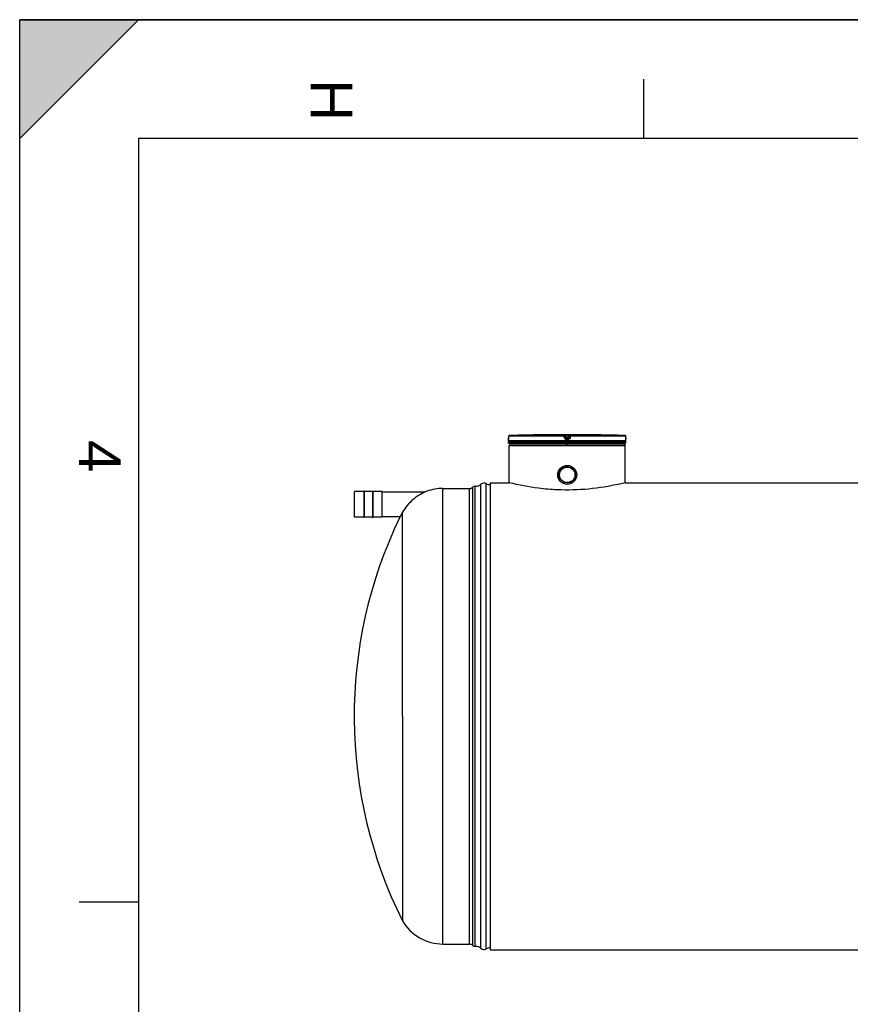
# Model space of a CAD drawing. Header units: millimetres. Extents: x 0 to 420, y 0 to 297.
# Tile 8 of 34: x 0 to 70, y 214 to 297. Entities that reach past the tile are written whole.
import ezdxf

# ---------------------------------------------------------------- set-up
doc = ezdxf.new("R2010")
doc.units = ezdxf.units.MM
doc.header["$LTSCALE"] = 23.1
doc.layers.get('0').update_dxf_attribs({"linetype": 'CONTINUOUS'})
for name, color, linetype in [('01_GLOBAL', 7, 'CONTINUOUS'), ('AXES_REF', 7, 'CONTINUOUS'), ('SURFACES', 7, 'CONTINUOUS')]:
    doc.layers.add(name, color=color, linetype=linetype)
doc.styles.add('TEXTSTYLE_2', font='arial.ttf')

# ---------------------------------------------------------------- blocks, each defined once
blk = doc.blocks.new('MARGEA3_BL0', base_point=(210.000078, 148.5))
at = {"color": 7, "linetype": 'Continuous'}
for p, q in [((10.000078, 297.000001), (0.000078, 287.000001)), ((0.000078, 287.000001), (0.000078, 297.000001)), ((0.000078, 297.000001), (10.000078, 297.000001)), ((10.000078, 297.000001), (0.000078, 287.000001)), ((420.000078, 297.000001), (0.000078, 297.000001)), ((0.000078, 0), (0.000078, 297)), ((0.000078, 296.999914), (420, 296.999914)), ((52.500078, 292.000001), (52.500078, 287.000001)), ((10.000078, 287.000001), (10.000078, 10.000001)), ((410.000078, 287.000001), (10.000078, 287.000001)), ((5.000078, 222.750001), (10.000078, 222.750001))]:
    blk.add_line(p, q, dxfattribs=at)
blk.add_solid([(10.000078, 297.000001), (0.000078, 287.000001), (0.000078, 297.000001)], dxfattribs=at)
at = {"color": 7, "linetype": 'Continuous', "style": 'TEXTSTYLE_2', "oblique": 0.00001872}
for s, p in [('H', (24.500078, 292.000001)), ('4', (5.000078, 261.625001))]:
    blk.add_text(s, height=3.5, rotation=270, dxfattribs=at).set_placement(p)

msp = doc.modelspace()

# ---------------------------------------------------------------- linework, layer by layer
at = {"color": 7, "linetype": 'Continuous'}
for p, q in [((0, 0), (0, 297)), ((0, 297), (420, 297)), ((41.154, 261.907), (41.153, 261.779)), ((41.154, 261.938), (41.154, 261.917)), ((41.154, 261.917), (41.154, 261.907)), ((41.328, 262.005), (41.217, 262.002)), ((43.951, 262.053), (43.85, 262.052)), ((44.069, 262.055), (43.939, 262.053)), ((44.069, 262.055), (44.068, 262.055)), ((44.069, 262.055), (44.069, 262.055)), ((48.106, 262.055), (48.105, 262.055)), ((48.106, 262.055), (48.105, 262.055)), ((48.235, 262.053), (48.106, 262.055)), ((51.022, 261.778), (51.021, 261.938)), ((41.147, 261.546), (41.147, 261.677)), ((41.147, 261.351), (41.147, 261.481)), ((51.027, 261.481), (41.147, 261.481)), ((51.027, 261.351), (41.147, 261.351)), ((41.15, 261.696), (41.15, 261.69)), ((41.15, 261.69), (41.15, 261.689)), ((41.152, 261.729), (41.151, 261.721)), ((41.151, 261.721), (41.151, 261.714)), ((41.151, 261.714), (41.151, 261.708)), ((41.151, 261.708), (41.151, 261.702)), ((41.153, 261.758), (41.152, 261.748)), ((41.152, 261.748), (41.152, 261.738)), ((41.152, 261.738), (41.152, 261.729)), ((41.153, 261.779), (41.153, 261.768)), ((41.153, 261.768), (41.153, 261.758)), ((41.173, 261.481), (41.173, 261.483)), ((41.212, 261.286), (41.212, 261.351)), ((41.212, 261.286), (50.962, 261.286)), ((41.246, 261.243), (41.246, 261.286)), ((41.309, 261.281), (41.309, 261.286)), ((42.655, 261.234), (42.655, 261.286)), ((46.056, 261.091), (46.056, 261.286)), ((46.119, 261.091), (46.119, 261.286)), ((49.52, 261.234), (49.52, 261.286)), ((50.866, 261.281), (50.866, 261.286)), ((50.929, 261.243), (50.929, 261.286)), ((50.962, 261.286), (50.962, 261.351)), ((51.001, 261.481), (51.001, 261.483)), ((51.022, 261.765), (51.022, 261.781)), ((51.022, 261.753), (51.022, 261.768)), ((51.023, 261.741), (51.022, 261.755)), ((51.023, 261.731), (51.022, 261.744)), ((51.023, 261.723), (51.023, 261.733)), ((51.023, 261.716), (51.023, 261.725)), ((51.024, 261.71), (51.023, 261.718)), ((51.024, 261.704), (51.024, 261.711)), ((51.024, 261.696), (51.024, 261.708)), ((51.024, 261.696), (51.024, 261.7)), ((51.025, 261.688), (51.024, 261.696)), ((51.025, 261.69), (51.025, 261.689)), ((51.027, 261.546), (51.027, 261.677)), ((51.027, 261.351), (51.027, 261.481)), ((39.587, 258.023), (39.587, 218.711)), ((39.587, 258.023), (41.212, 258.023)), ((50.962, 258.023), (123.45, 258.023)), ((28.173, 255.134), (28.173, 257.292)), ((28.973, 257.299), (28.18, 257.299)), ((28.973, 257.325), (28.973, 255.102)), ((28.999, 257.325), (28.973, 257.325)), ((28.999, 257.325), (28.999, 255.102)), ((29.688, 257.299), (28.999, 257.299)), ((29.688, 257.325), (29.688, 255.102)), ((29.688, 257.325), (29.714, 257.325)), ((29.714, 257.325), (29.714, 255.102)), ((30.507, 257.299), (29.714, 257.299)), ((30.513, 255.134), (30.513, 257.292)), ((30.513, 257.253), (34.156, 257.253)), ((34.275, 257.302), (34.275, 257.302)), ((34.275, 257.302), (34.275, 257.302)), ((32.219, 255.552), (32.022, 255.173)), ((32.073, 255.271), (32.053, 255.232)), ((32.088, 255.3), (32.073, 255.271)), ((32.113, 255.348), (32.088, 255.3)), ((32.207, 255.529), (32.183, 255.484)), ((32.219, 238.367), (32.219, 255.552)), ((28.973, 255.128), (28.18, 255.128)), ((28.999, 255.102), (28.973, 255.102)), ((29.688, 255.128), (28.999, 255.128)), ((29.688, 255.102), (29.714, 255.102)), ((30.507, 255.128), (29.714, 255.128)), ((30.513, 255.173), (32.022, 255.173)), ((32.026, 255.181), (31.997, 255.124)), ((32.053, 255.232), (32.036, 255.199)), ((39.587, 218.711), (279.645, 218.711))]:
    msp.add_line(p, q, dxfattribs=at)
at = {"color": 9, "linetype": 'Continuous'}
for p, q in [((41.154, 261.937), (41.153, 261.791)), ((41.154, 261.937), (41.154, 261.938)), ((45.832, 261.937), (41.154, 261.937)), ((45.835, 262.002), (41.217, 262.002)), ((45.85, 261.791), (45.832, 261.937)), ((45.835, 262.002), (45.835, 262.053)), ((45.899, 261.945), (45.899, 261.996)), ((45.918, 261.85), (45.899, 261.996)), ((45.918, 261.799), (45.899, 261.945)), ((45.966, 262.055), (45.966, 261.989)), ((45.966, 262.055), (46.087, 262.055)), ((45.982, 261.859), (45.966, 261.989)), ((46.209, 261.989), (45.966, 261.989)), ((46.087, 262.055), (46.209, 262.055)), ((46.209, 261.989), (46.192, 261.859)), ((46.209, 262.055), (46.209, 261.989)), ((46.275, 261.996), (46.257, 261.85)), ((46.275, 261.945), (46.257, 261.799)), ((46.275, 261.996), (46.275, 261.945)), ((46.343, 261.937), (46.325, 261.791)), ((46.34, 262.053), (46.34, 262.002)), ((50.957, 262.002), (46.34, 262.002)), ((51.021, 261.937), (46.343, 261.937)), ((51.021, 261.937), (51.021, 261.938)), ((51.022, 261.791), (51.021, 261.937)), ((41.148, 261.677), (41.147, 261.677)), ((51.027, 261.546), (41.147, 261.546)), ((41.153, 261.791), (41.153, 261.792)), ((41.173, 261.483), (41.194, 261.483)), ((42.582, 261.483), (42.76, 261.483)), ((45.918, 261.85), (45.918, 261.799)), ((45.918, 261.85), (45.918, 261.846)), ((45.981, 261.793), (45.982, 261.793)), ((46.087, 261.677), (45.981, 261.677)), ((45.982, 261.859), (45.982, 261.742)), ((46.192, 261.859), (45.982, 261.859)), ((46.192, 261.793), (45.982, 261.793)), ((46.087, 261.742), (45.982, 261.742)), ((45.983, 261.483), (46.191, 261.483)), ((46.192, 261.742), (46.087, 261.742)), ((46.194, 261.677), (46.087, 261.677)), ((46.192, 261.742), (46.192, 261.859)), ((46.193, 261.793), (46.192, 261.793)), ((46.257, 261.85), (46.256, 261.846)), ((46.257, 261.799), (46.257, 261.85)), ((50.98, 261.483), (51.001, 261.483)), ((51.022, 261.791), (51.022, 261.792)), ((51.027, 261.677), (51.026, 261.677)), ((28.18, 255.128), (28.18, 257.299)), ((30.507, 255.128), (30.507, 257.299))]:
    msp.add_line(p, q, dxfattribs=at)
at = {"color": 7, "linetype": 'Continuous'}
for points in [[(41.151, 261.702), (41.15, 261.697), (41.15, 261.696)], [(32.151, 255.422), (32.141, 255.403), (32.113, 255.348)], [(32.183, 255.484), (32.172, 255.463), (32.151, 255.422)]]:
    msp.add_lwpolyline(points, dxfattribs=at)
for radius in [0.799, 0.686]:
    msp.add_circle((46.087, 258.686), radius, dxfattribs=at)
for centre, radius, start, end in [((41.219, 261.937), 0.065, 91.48637, 179.62893), ((46.087, 74.311), 187.754, 90.68279, 91.45259), ((46.087, 74.313), 187.752, 89.3842, 90.6158), ((46.087, 74.313), 187.752, 88.51363, 89.34452), ((50.956, 261.937), 0.065, 0.47139, 88.50968), ((41.212, 261.677), 0.065, 162.87448, 180), ((41.212, 261.546), 0.065, 180, 235.73564), ((41.19, 261.483), 0.0169, 148.62171, 180), ((50.962, 261.546), 0.065, 304.26436, 360), ((50.984, 261.483), 0.0169, 0, 31.37829), ((50.962, 261.677), 0.065, 0, 17.12748), ((28.18, 257.292), 0.0065, 90, 180), ((30.507, 257.292), 0.0065, 0, 90), ((35.686, 253.667), 3.899, 111.22173, 113.11597), ((28.18, 255.134), 0.0065, 180, 270), ((30.507, 255.134), 0.0065, 270, 360)]:
    msp.add_arc(centre, radius, start, end, dxfattribs=at)
at = {"color": 9, "linetype": 'Continuous'}
for centre, radius, start, end in [((41.22, 261.935), 0.0677, 112.01648, 113.76901), ((41.22, 261.935), 0.0674, 106.67488, 112.02116), ((41.22, 261.936), 0.0662, 102.77751, 106.67429), ((41.219, 261.938), 0.0648, 99.31344, 102.77746), ((41.219, 261.941), 0.0618, 91.54035, 99.35142), ((50.956, 261.941), 0.0618, 80.77303, 88.46162), ((50.955, 261.938), 0.0643, 79.08428, 80.81472), ((50.955, 261.937), 0.0659, 73.52092, 79.07067), ((50.955, 261.935), 0.067, 71.97966, 73.5335), ((50.955, 261.935), 0.0676, 65.34706, 71.97453), ((50.955, 261.935), 0.0672, 58.80204, 65.35741), ((38.934, 261.802), 2.219, 357.851, 359.72836), ((46.643, 256.569), 5.331, 97.1207, 97.46967), ((45.532, 256.569), 5.331, 82.53033, 82.8793), ((53.275, 261.802), 2.254, 180.28312, 182.05422)]:
    msp.add_arc(centre, radius, start, end, dxfattribs=at)
for points in [[(41.154, 261.937), (41.154, 261.961), (41.171, 261.987), (41.193, 261.997)], [(45.835, 262.053), (45.864, 262.053), (45.896, 262.025), (45.899, 261.996)], [(45.835, 262.002), (45.864, 262.002), (45.896, 261.974), (45.899, 261.945)], [(46.34, 262.053), (46.311, 262.053), (46.279, 262.025), (46.275, 261.996)], [(46.275, 261.945), (46.279, 261.974), (46.311, 262.002), (46.34, 262.002)], [(51.021, 261.937), (51.021, 261.959), (51.008, 261.982), (50.99, 261.993)], [(45.981, 261.677), (45.923, 261.677), (45.857, 261.734), (45.85, 261.791)], [(46.325, 261.791), (46.317, 261.734), (46.252, 261.677), (46.194, 261.677)]]:
    msp.add_open_spline(points, degree=3, dxfattribs=at)
for points, knots in [([(45.832, 261.937), (45.832, 261.953), (45.837, 261.97), (45.829, 261.999), (45.835, 262.002)], [0, 0, 0, 0, 0.696676, 1, 1, 1, 1]), ([(45.832, 261.937), (45.847, 261.94), (45.862, 261.949), (45.9, 261.939), (45.899, 261.945)], [0, 0, 0, 0, 0.702669, 1, 1, 1, 1]), ([(45.835, 262.053), (45.835, 262.057), (45.856, 262.05), (45.889, 262.06), (45.935, 262.055), (45.966, 262.055)], [0, 0, 0, 0, 0.077113, 0.294292, 1, 1, 1, 1]), ([(45.899, 261.996), (45.899, 262.003), (45.936, 261.985), (45.95, 261.991), (45.966, 261.989)], [0, 0, 0, 0, 0.298562, 1, 1, 1, 1]), ([(46.209, 262.055), (46.24, 262.055), (46.286, 262.06), (46.319, 262.05), (46.34, 262.057), (46.34, 262.053)], [0, 0, 0, 0, 0.706963, 0.92344, 1, 1, 1, 1]), ([(46.209, 261.989), (46.216, 261.99), (46.23, 261.992), (46.242, 261.993), (46.265, 261.996), (46.253, 261.994), (46.249, 261.993)], [0, 0, 0, 0, 0.343864, 0.675083, 0.837575, 1, 1, 1, 1]), ([(46.343, 261.937), (46.327, 261.94), (46.313, 261.949), (46.275, 261.939), (46.275, 261.945)], [0, 0, 0, 0, 0.702669, 1, 1, 1, 1]), ([(46.343, 261.937), (46.343, 261.953), (46.338, 261.97), (46.346, 261.999), (46.34, 262.002)], [0, 0, 0, 0, 0.696676, 1, 1, 1, 1]), ([(41.151, 261.719), (41.151, 261.708), (41.147, 261.699), (41.152, 261.677), (41.148, 261.677)], [0, 0, 0, 0, 0.738699, 1, 1, 1, 1]), ([(41.148, 261.677), (41.148, 261.679), (41.149, 261.683), (41.149, 261.687), (41.15, 261.689)], [0, 0, 0, 0, 0.497733, 1, 1, 1, 1]), ([(45.85, 261.791), (45.866, 261.793), (45.885, 261.789), (45.914, 261.805), (45.918, 261.799)], [0, 0, 0, 0, 0.703022, 1, 1, 1, 1]), ([(45.95, 261.855), (45.942, 261.854), (45.935, 261.849), (45.918, 261.853), (45.918, 261.85)], [0, 0, 0, 0, 0.731988, 1, 1, 1, 1]), ([(45.982, 261.742), (45.969, 261.742), (45.938, 261.74), (45.934, 261.775), (45.94, 261.785)], [0, 0, 0, 0, 0.532206, 1, 1, 1, 1]), ([(45.981, 261.677), (45.981, 261.692), (45.985, 261.712), (45.978, 261.737), (45.982, 261.742)], [0, 0, 0, 0, 0.697837, 1, 1, 1, 1]), ([(46.194, 261.677), (46.194, 261.692), (46.19, 261.712), (46.197, 261.737), (46.192, 261.742)], [0, 0, 0, 0, 0.697838, 1, 1, 1, 1]), ([(46.257, 261.799), (46.255, 261.787), (46.255, 261.756), (46.22, 261.758), (46.212, 261.765)], [0, 0, 0, 0, 0.529841, 1, 1, 1, 1]), ([(46.257, 261.85), (46.257, 261.853), (46.239, 261.849), (46.233, 261.854), (46.225, 261.855)], [0, 0, 0, 0, 0.268012, 1, 1, 1, 1]), ([(46.325, 261.791), (46.309, 261.793), (46.29, 261.789), (46.261, 261.805), (46.257, 261.799)], [0, 0, 0, 0, 0.703022, 1, 1, 1, 1]), ([(51.026, 261.677), (51.022, 261.677), (51.028, 261.701), (51.023, 261.711), (51.023, 261.722)], [0, 0, 0, 0, 0.262414, 1, 1, 1, 1]), ([(51.026, 261.677), (51.026, 261.679), (51.026, 261.683), (51.025, 261.687), (51.025, 261.689)], [0, 0, 0, 0, 0.497732, 1, 1, 1, 1])]:
    msp.add_open_spline(points, degree=3, knots=knots, dxfattribs=at)
at = {"color": 7, "linetype": 'Continuous'}
for points, knots in [([(45.918, 261.846), (45.921, 261.832), (45.93, 261.803), (45.965, 261.796), (45.975, 261.803)], [0, 0, 0, 0, 0.53554, 1, 1, 1, 1]), ([(46.256, 261.846), (46.254, 261.832), (46.245, 261.803), (46.21, 261.796), (46.199, 261.803)], [0, 0, 0, 0, 0.535553, 1, 1, 1, 1]), ([(45.25, 257.427), (44.717, 257.45), (43.358, 257.568), (42.016, 257.822), (41.212, 258.023)], [0, 0, 0, 0, 0.391926, 1, 1, 1, 1]), ([(50.962, 258.023), (50.81, 257.985), (48.946, 257.543), (47.007, 257.35), (45.25, 257.427)], [0, 0, 0, 0, 0.081805, 1, 1, 1, 1]), ([(34.156, 257.253), (33.779, 257.092), (33.03, 256.623), (32.455, 255.947), (32.219, 255.552)], [0, 0, 0, 0, 0.470575, 1, 1, 1, 1])]:
    msp.add_open_spline(points, degree=3, knots=knots, dxfattribs=at)
at = {"layer": '01_GLOBAL', "color": 7, "linetype": 'Continuous'}
for p, q in [((41.212, 258.023), (41.212, 261.156)), ((50.962, 258.023), (50.962, 261.156))]:
    msp.add_line(p, q, dxfattribs=at)
at = {"layer": '01_GLOBAL', "color": 9, "linetype": 'Continuous'}
msp.add_line((41.212, 261.156), (50.962, 261.156), dxfattribs=at)
at = {"layer": '01_GLOBAL', "color": 7, "linetype": 'Continuous'}
for centre, start, end in [((41.342, 261.156), 137.75503, 180), ((41.342, 261.156), 90, 105.07656), ((50.832, 261.156), 74.92344, 90), ((50.832, 261.156), 0, 42.24497)]:
    msp.add_arc(centre, 0.13, start, end, dxfattribs=at)
at = {"layer": 'AXES_REF', "color": 7, "linetype": 'Continuous'}
for radius in [0.682, 0.65]:
    msp.add_circle((46.087, 258.686), radius, dxfattribs=at)
at = {"layer": 'SURFACES', "color": 9, "linetype": 'Continuous'}
for p, q in [((38.825, 218.835), (38.825, 257.898)), ((39.273, 218.785), (39.273, 257.948)), ((35.629, 219.192), (35.629, 257.542)), ((37.856, 219.192), (37.856, 257.542)), ((38.135, 219.075), (38.135, 257.659))]:
    msp.add_line(p, q, dxfattribs=at)
at = {"layer": 'SURFACES', "color": 7, "linetype": 'Continuous'}
for p, q in [((35.629, 257.542), (37.856, 257.542)), ((38.34, 218.997), (38.34, 257.736)), ((38.389, 257.734), (38.34, 257.736)), ((32.219, 238.367), (32.219, 221.159)), ((35.629, 219.192), (37.856, 219.192)), ((38.389, 219), (38.34, 218.997))]:
    msp.add_line(p, q, dxfattribs=at)
for centre, radius, start, end in [((38.393, 258.384), 0.65, 269.64373, 311.64728), ((39.084, 257.607), 0.39, 61.04498, 131.64009), ((39.587, 258.517), 0.65, 241.04498, 270), ((35.629, 253.603), 3.939, 90, 110.09756), ((37.856, 257.932), 0.39, 270, 315.573), ((38.32, 257.477), 0.26, 85.56078, 135.573), ((66.608, 238.367), 38.454, 154.16479, 206.58211), ((35.629, 223.131), 3.939, 210.03177, 270), ((37.856, 218.802), 0.39, 44.427, 90), ((38.32, 219.257), 0.26, 224.427, 274.43922), ((38.393, 218.35), 0.65, 48.35272, 90.35627), ((39.084, 219.127), 0.39, 228.35991, 298.95502), ((39.587, 218.217), 0.65, 90, 118.95502)]:
    msp.add_arc(centre, radius, start, end, dxfattribs=at)

# ---------------------------------------------------------------- block references
at = {"color": 7, "linetype": 'Continuous'}
msp.add_blockref('MARGEA3_BL0', (210, 148.5), dxfattribs=at)

doc.saveas('drawing.dxf')
